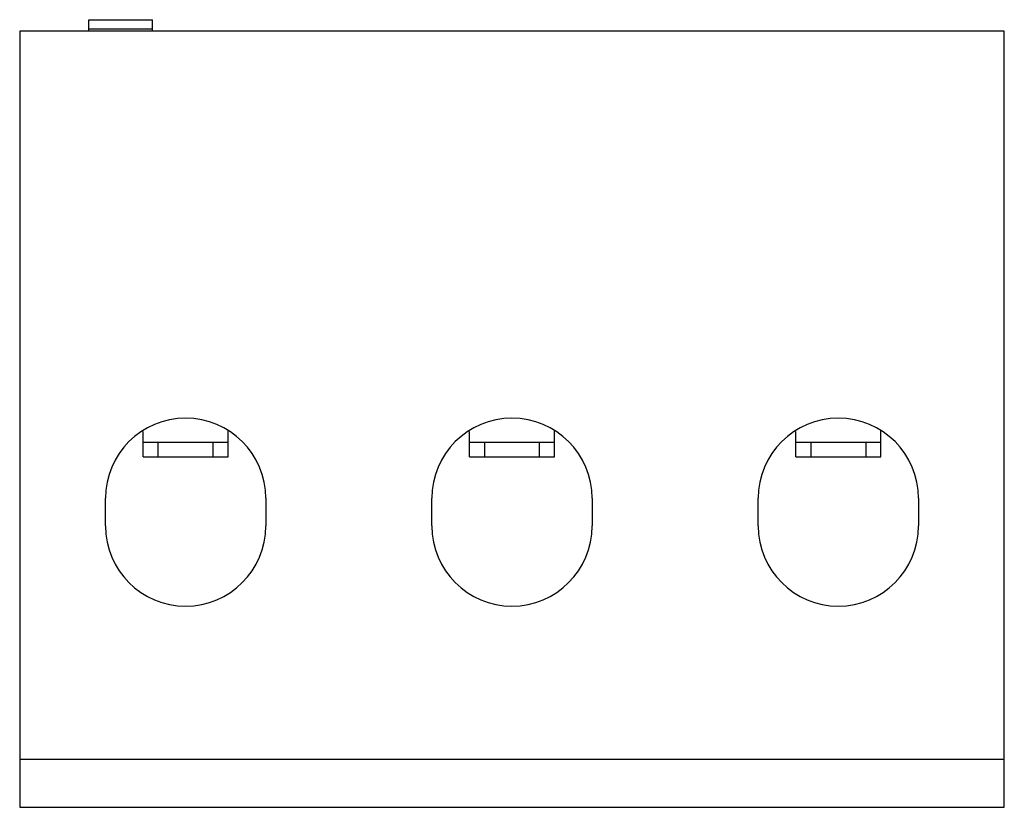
# Model space of a CAD drawing. Header units: millimetres. Extents: x 8 to 61.4, y 26.6 to 69.3.
import ezdxf

# ---------------------------------------------------------------- set-up
doc = ezdxf.new("R2010")
doc.units = ezdxf.units.MM
doc.header["$LTSCALE"] = 6.222946
doc.layers.get('0').update_dxf_attribs({"linetype": 'CONTINUOUS'})

msp = doc.modelspace()

# ---------------------------------------------------------------- linework, layer by layer
at = {"color": 7}
for p, q in [((11.735, 68.697), (11.735, 69.313)), ((11.735, 69.313), (15.185, 69.313)), ((15.185, 68.697), (15.185, 69.313)), ((7.985, 68.697), (7.985, 26.62)), ((61.385, 68.697), (7.985, 68.697)), ((11.735, 68.825), (15.185, 68.825)), ((61.385, 26.62), (61.385, 68.697)), ((14.685, 45.62), (14.685, 46.997)), ((19.285, 45.62), (19.285, 47.033)), ((32.385, 45.62), (32.385, 46.997)), ((36.985, 45.62), (36.985, 47.033)), ((50.085, 45.62), (50.085, 46.997)), ((54.685, 45.62), (54.685, 47.033)), ((14.685, 46.42), (19.285, 46.42)), ((15.485, 46.42), (15.485, 45.62)), ((18.485, 45.62), (18.485, 46.42)), ((32.385, 46.42), (36.985, 46.42)), ((33.185, 46.42), (33.185, 45.62)), ((36.185, 45.62), (36.185, 46.42)), ((50.085, 46.42), (54.685, 46.42)), ((50.885, 46.42), (50.885, 45.62)), ((53.885, 45.62), (53.885, 46.42)), ((14.685, 45.62), (19.285, 45.62)), ((32.385, 45.62), (36.985, 45.62)), ((50.085, 45.62), (54.685, 45.62)), ((12.639, 41.87), (12.639, 43.37)), ((21.331, 43.37), (21.331, 41.87)), ((30.339, 41.87), (30.339, 43.37)), ((39.031, 43.37), (39.031, 41.87)), ((48.039, 41.87), (48.039, 43.37)), ((56.731, 43.37), (56.731, 41.87)), ((61.385, 29.206), (7.985, 29.206)), ((7.985, 26.62), (61.385, 26.62))]:
    msp.add_line(p, q, dxfattribs=at)
for centre, start, end in [((16.985, 43.37), 0, 180), ((34.685, 43.37), 0, 180), ((52.385, 43.37), 0, 180), ((16.985, 41.87), 180, 360), ((34.685, 41.87), 180, 360), ((52.385, 41.87), 180, 360)]:
    msp.add_arc(centre, 4.346, start, end, dxfattribs=at)

doc.saveas('drawing.dxf')
